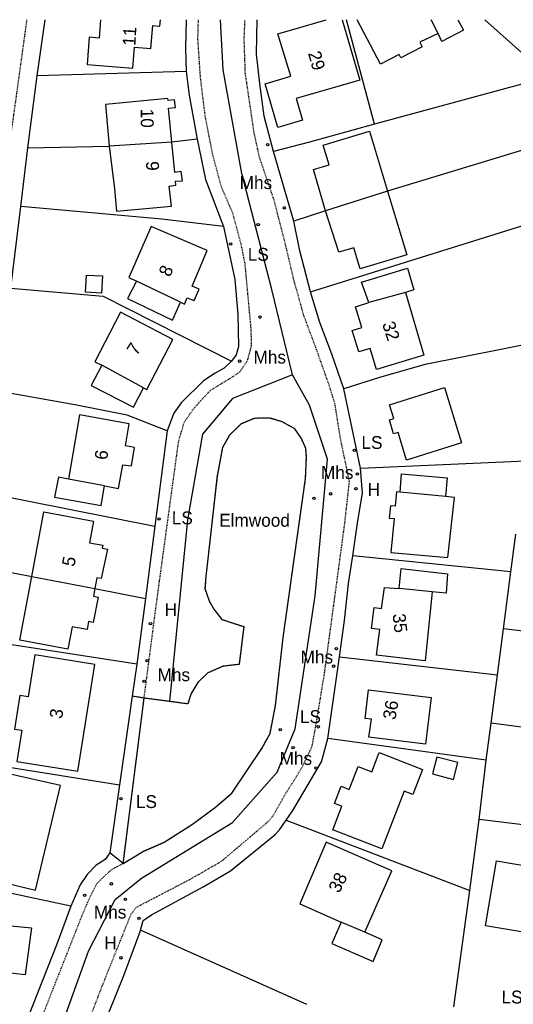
# Model space of a CAD drawing. Header units: metres. Extents: x 611948 to 1225781, y 656699 to 1316021.
# Tile 144 of 169: x 613967 to 614044, y 658690 to 658843. Entities that reach past the tile are written whole.
import ezdxf

# ---------------------------------------------------------------- set-up
doc = ezdxf.new("R2010")
doc.units = ezdxf.units.M
doc.linetypes.add('4696-13$0$PECK', pattern=[0.2, 0.1, -0.1])
for name, color, linetype in [('4696-13$0$BLD_INN_W', 253, 'Continuous'), ('4696-13$0$BLD_OTL_S', 253, 'Continuous'), ('4696-13$0$GEN_LIN_D', 253, 'Continuous'), ('4696-13$0$GEN_PCK_D', 253, '4696-13$0$PECK'), ('4696-13$0$OTHER_SYM', 253, 'Continuous'), ('4696-13$0$POLE_SYMB', 253, 'Continuous'), ('4696-13$0$ROADS', 253, 'Continuous'), ('4696-13$0$ROADS_CTR', 253, 'Continuous'), ('4696-13$0$ROADS_PCK', 253, '4696-13$0$PECK')]:
    doc.layers.add(name, color=color, linetype=linetype)
doc.styles.add('4696-13$0$STANDARD', font='txt')

# ---------------------------------------------------------------- blocks, each defined once
blk = doc.blocks.new('4696-13$0$13', base_point=(160450.170478, 242323.105036))
blk.add_circle((160450.170478, 242323.105036), 0.187958)
blk = doc.blocks.new('4696-13')
at = {"layer": '4696-13$0$BLD_INN_W', "flags": 128}
for points in [[(614032.294, 658840.967), (614031.214, 658843.115)], [(613990.878, 658824.076), (613981.139, 658823.452)], [(614024.432, 658816.464), (614014.78, 658813.414)], [(613992.207, 658799.223), (613985.384, 658802.501)], [(614027.2, 658800.74), (614021.5, 658799.159)], [(613986.486, 658785.922), (613979.973, 658789.441)], [(613980.394, 658770.694), (613974.82, 658771.706)], [(614033.464, 658769.02), (614026.405, 658769.719)], [(613969.082, 658756.623), (613978.888, 658754.732)], [(614031.384, 658754.204), (614026.245, 658754.74)], [(614020.895, 658701.338), (614017.217, 658702.897)]]:
    blk.add_lwpolyline(points, dxfattribs=at)
at = {"layer": '4696-13$0$BLD_OTL_S', "flags": 128}
for points in [[(613979.785, 658843.115), (613979.574, 658840.261), (613978.01, 658840.377), (613977.696, 658836.132), (613984.828, 658835.605), (613985.066, 658838.821), (613987.628, 658838.632), (613987.892, 658842.209), (613989.014, 658842.126), (613989.087, 658843.115)], [(614017.376, 658843.115), (614020.095, 658833.695), (614010.211, 658830.877), (614011.219, 658827.485), (614007.347, 658826.368), (614005.383, 658833.171), (614009.373, 658834.324), (614007.367, 658840.943), (614014.892, 658843.115)], [(614032.294, 658840.967), (614029.446, 658839.599), (614029.81, 658838.907), (614026.506, 658837.173), (614026.228, 658837.703), (614023.345, 658836.191), (614019.712, 658843.115)], [(614035.367, 658843.115), (614036.214, 658841.5), (614032.89, 658839.703), (614032.294, 658840.967)], [(613990.878, 658824.076), (613990.347, 658829.352), (613991.424, 658829.463), (613991.276, 658830.683), (613990.281, 658830.569), (613990.254, 658830.858), (613980.539, 658829.963), (613981.139, 658823.452)], [(614014.78, 658813.414), (614012.926, 658819.822), (614015.351, 658820.56), (614014.428, 658823.596), (614021.601, 658825.777), (614024.432, 658816.464)], [(613981.139, 658823.452), (613981.958, 658816.908), (613982.287, 658813.345), (613990.816, 658814.13), (613990.48, 658817.247), (613991.492, 658817.419), (613991.436, 658818.026), (613992.522, 658818.096), (613992.342, 658819.524), (613991.313, 658819.357), (613990.878, 658824.076)], [(613990.878, 658824.076), (613981.139, 658823.452)], [(614024.432, 658816.464), (614027.429, 658806.607), (614020.183, 658804.403), (614019.183, 658807.689), (614016.832, 658806.974), (614014.78, 658813.414)], [(614024.432, 658816.464), (614014.78, 658813.414)], [(613992.207, 658799.223), (613992.816, 658798.905), (613993.248, 658799.92), (613994.351, 658799.464), (613995.119, 658801.237), (613994.013, 658801.717), (613996.359, 658807.23), (613987.653, 658810.981), (613984.181, 658803.052), (613985.384, 658802.501)], [(613979.925, 658800.624), (613977.463, 658800.762), (613977.613, 658803.438), (613980.075, 658803.3), (613979.925, 658800.624)], [(614021.5, 658799.159), (614020.38, 658802.333), (614027.508, 658804.522), (614028.505, 658801.15), (614027.2, 658800.74)], [(613985.384, 658802.501), (613983.968, 658799.807), (613990.971, 658796.451), (613992.207, 658799.223)], [(614027.2, 658800.74), (614030.05, 658790.99), (614022.729, 658788.742), (614021.719, 658792.032), (614019.969, 658791.495), (614018.942, 658794.836), (614020.444, 658795.298), (614019.456, 658798.485), (614021.5, 658799.159)], [(613986.486, 658785.922), (613986.975, 658785.658), (613991.001, 658793.449), (613982.894, 658797.654), (613978.896, 658789.983), (613979.973, 658789.441)], [(613979.973, 658789.441), (613978.333, 658786.303), (613984.914, 658782.89), (613986.486, 658785.922)], [(614026.057, 658778.971), (614025.339, 658778.769), (614024.725, 658780.949), (614025.38, 658781.133), (614024.712, 658783.268), (614033.269, 658785.945), (614035.95, 658777.376), (614027.392, 658774.7), (614026.057, 658778.971)], [(613980.394, 658770.694), (613982.598, 658770.282), (613983.264, 658773.977), (613984.596, 658773.784), (613985.038, 658776.651), (613983.657, 658776.901), (613984.231, 658780.342), (613976.489, 658781.726), (613974.82, 658771.706)], [(614026.405, 658769.719), (614026.616, 658772.553), (614033.711, 658771.956), (614033.464, 658769.02)], [(613974.82, 658771.706), (613973.227, 658772.02), (613972.632, 658768.933), (613979.86, 658767.628), (613980.394, 658770.694)], [(614026.405, 658769.719), (614025.841, 658769.772), (614025.627, 658767.536), (614024.877, 658767.608), (614024.693, 658765.681), (614025.444, 658765.609), (614024.926, 658760.324), (614033.808, 658759.548), (614034.814, 658768.88), (614033.464, 658769.02)], [(613969.082, 658756.623), (613970.953, 658766.654), (613978.697, 658765.21), (613978.071, 658761.855), (613980.144, 658761.468), (613980.055, 658760.988), (613980.845, 658760.841), (613979.881, 658756.272), (613979.196, 658756.386), (613978.888, 658754.732)], [(614026.245, 658754.74), (614026.559, 658757.867), (614033.756, 658756.999), (614033.519, 658754), (614031.384, 658754.204)], [(613978.888, 658754.732), (613978.67, 658753.562), (613979.413, 658753.415), (613978.628, 658749.478), (613977.931, 658749.601), (613977.702, 658748.373), (613975.357, 658748.811), (613974.707, 658745.322), (613967.235, 658746.716), (613969.082, 658756.623)], [(613969.082, 658756.623), (613978.888, 658754.732)], [(614031.384, 658754.204), (614030.279, 658743.491), (614022.723, 658744.402), (614023.2, 658748.353), (614021.935, 658748.506), (614022.33, 658751.785), (614023.508, 658751.643), (614023.929, 658754.914), (614026.245, 658754.74)], [(613976.234, 658726.349), (613978.905, 658742.937), (613969.564, 658744.441), (613968.509, 658737.894), (613967.223, 658738.101), (613966.388, 658732.908), (613967.527, 658732.725), (613966.747, 658727.876), (613976.234, 658726.349)], [(614020.935, 658734.548), (614021.482, 658739.019), (614031.236, 658737.826), (614030.347, 658730.552), (614021.531, 658731.63), (614021.916, 658734.416), (614020.935, 658734.548)], [(614023.528, 658714.302), (614015.901, 658717.268), (614017.312, 658720.898), (614016.173, 658721.34), (614017.214, 658724.018), (614018.457, 658723.534), (614019.833, 658727.071), (614021.965, 658726.242), (614023.138, 658729.262), (614029.872, 658726.643), (614028.349, 658722.727), (614027.007, 658723.249), (614023.528, 658714.302)], [(614031.41, 658725.962), (614034.693, 658725.09), (614035.383, 658727.686), (614032.099, 658728.559), (614031.41, 658725.962)], [(613969.655, 658707.855), (613973.565, 658724.121), (613964.815, 658726.076), (613963.278, 658719.684), (613962.007, 658719.989), (613960.806, 658714.994), (613961.938, 658714.722), (613960.796, 658709.972), (613969.655, 658707.855)], [(614020.895, 658701.338), (614025.067, 658710.896), (614014.902, 658715.352), (614010.758, 658705.76), (614017.217, 658702.897)], [(614039.686, 658702.336), (614041.363, 658712.428), (614050.87, 658710.849), (614051.477, 658714.498), (614055.51, 658713.827), (614054.372, 658706.98), (614051.042, 658707.534), (614049.896, 658700.641), (614039.686, 658702.336)], [(613964.964, 658699.278), (613965.289, 658702.387), (613969.042, 658702.027), (613968.06, 658694.692), (613964.429, 658695.145)], [(614017.217, 658702.897), (614015.773, 658699.58), (614022.195, 658696.765), (614023.612, 658700.151), (614020.895, 658701.338)]]:
    blk.add_lwpolyline(points, dxfattribs=at)
at = {"layer": '4696-13$0$GEN_LIN_D', "flags": 128}
for points in [[(613969.921, 658834.408), (613971.147, 658843.115)], [(613993.089, 658843.115), (613992.976, 658838.71), (613993.124, 658835.091)], [(614006.667, 658822.63), (614005.252, 658828.116), (614004.553, 658833.206), (614004.046, 658837.774), (614004.124, 658843.115)], [(614022.412, 658826.896), (614018.046, 658843.115)], [(614039.553, 658843.115), (614049.513, 658834.234)], [(613968.481, 658823.225), (613969.921, 658834.408)], [(613993.124, 658835.091), (613969.921, 658834.408)], [(613993.124, 658835.091), (613993.588, 658831.393), (613994.787, 658824.54)], [(614049.513, 658834.234), (614022.412, 658826.896)], [(614022.412, 658826.896), (614012.282, 658824.09), (614006.667, 658822.63)], [(613994.787, 658824.54), (613990.878, 658824.076)], [(613994.787, 658824.54), (613996.117, 658818.293), (613998.896, 658810.986)], [(614052.398, 658824.953), (614024.432, 658816.464)], [(613967.373, 658814.095), (613968.481, 658823.225)], [(613968.481, 658823.225), (613981.139, 658823.452)], [(614009.842, 658811.803), (614006.667, 658822.63)], [(613965.805, 658801.414), (613967.373, 658814.095)], [(613998.896, 658810.986), (613989.309, 658812.113), (613967.373, 658814.095)], [(614014.78, 658813.414), (614009.842, 658811.803)], [(614012.457, 658800.818), (614050.959, 658812.835)], [(613998.896, 658810.986), (614000.694, 658802.754), (614001.122, 658797.289), (614001.248, 658792.328), (614000.898, 658791.055), (614000.167, 658790.05)], [(614012.457, 658800.818), (614010.797, 658807.198), (614009.842, 658811.803)], [(613965.805, 658801.414), (613980.17, 658800.163), (614000.167, 658790.05)], [(614017.643, 658785.772), (614015.784, 658791.17), (614013.897, 658796.071), (614012.457, 658800.818)], [(614048.321, 658793.099), (614030.292, 658789.56), (614023.197, 658787.542), (614017.643, 658785.772)], [(614000.167, 658790.05), (613999.015, 658788.984), (613997.589, 658788.203), (613995.783, 658787.03), (613992.345, 658783.604), (613991.165, 658781.976), (613990.153, 658779.235)], [(613990.153, 658779.235), (613983.899, 658781.668), (613975.79, 658783.252), (613963.811, 658785.409)], [(614020.243, 658773.461), (614017.643, 658785.772)], [(613983.318, 658712.039), (613986.48, 658713.906), (613989.689, 658715.304), (613994.111, 658718.111), (613997.67, 658720.782), (614000.201, 658722.956), (614004.851, 658729.896), (614006.143, 658732.205), (614007.001, 658736.547), (614008.192, 658747.141), (614011.676, 658771.824), (614011.808, 658775.165), (614011.709, 658776.478), (614011.02, 658778.027), (614010.006, 658779.526), (614008.056, 658780.654), (614006.084, 658781.224), (614003.658, 658781.17), (614001.585, 658780.286), (613999.865, 658778.573), (613998.738, 658776.622), (613997.897, 658772.171), (613996.167, 658756.623), (613996.028, 658754.718), (613996.661, 658752.828), (613997.424, 658751.511), (613998.671, 658749.938), (614002.059, 658748.819), (614001.333, 658742.948), (613998.834, 658742.66), (613996.454, 658741.616), (613994.916, 658740.153), (613993.863, 658738.436), (613993.348, 658736.804), (613990.516, 658737.184)], [(613990.153, 658779.235), (613988.234, 658764.431)], [(614020.243, 658773.461), (614045.947, 658774.575)], [(614019.003, 658759.832), (614019.802, 658765.249), (614020.552, 658769.574), (614020.243, 658773.461)], [(613961.775, 658769.669), (613988.234, 658764.431)], [(613988.234, 658764.431), (613986.779, 658753.212)], [(614043.595, 658757.315), (614044.387, 658763.163)], [(614016.927, 658744.13), (614017.732, 658749.756), (614018.365, 658755.502), (614019.003, 658759.832)], [(614043.595, 658757.315), (614019.003, 658759.832)], [(613960.306, 658758.315), (613969.082, 658756.623)], [(614042.462, 658748.494), (614043.595, 658757.315)], [(613978.888, 658754.732), (613986.779, 658753.212)], [(613986.779, 658753.212), (613985.41, 658742.972)], [(614041.53, 658741.348), (614042.462, 658748.494)], [(614071.891, 658744.94), (614042.462, 658748.494)], [(613985.41, 658742.972), (613958.856, 658747.102)], [(614015.121, 658731.425), (614016.927, 658744.13)], [(614016.927, 658744.13), (614041.53, 658741.348)], [(613985.41, 658742.972), (613984.699, 658738.007)], [(614040.529, 658733.841), (614041.53, 658741.348)], [(613984.699, 658738.007), (613982.719, 658724.214)], [(613983.318, 658712.039), (613986.562, 658737.714)], [(613990.516, 658737.184), (613986.562, 658737.714)], [(614039.778, 658728.055), (614040.529, 658733.841)], [(614069.6, 658729.982), (614040.529, 658733.841)], [(614008.653, 658718.741), (614009.702, 658720.254), (614014.141, 658727.823), (614015.121, 658731.425)], [(614039.778, 658728.055), (614015.121, 658731.425)], [(613956.446, 658728.445), (613982.719, 658724.214)], [(614038.665, 658718.859), (614039.778, 658728.055)], [(613982.719, 658724.214), (613981.239, 658713.656)], [(613985.994, 658701.642), (613986.418, 658703.149), (613987.718, 658704.019), (613995.764, 658708.401), (614000.022, 658710.852), (614006.873, 658716.482), (614007.633, 658717.267), (614008.653, 658718.741)], [(614008.653, 658718.741), (614037.212, 658707.833)], [(614037.212, 658707.833), (614038.665, 658718.859)], [(614065.971, 658715.519), (614038.665, 658718.859)], [(613981.239, 658713.656), (613980.514, 658712.655), (613979.106, 658711.767), (613977.676, 658710.321), (613976.604, 658708.711), (613975.158, 658705.369)], [(613975.158, 658705.369), (613954.005, 658709.896)], [(614034.76, 658689.736), (614037.212, 658707.833)], [(613975.158, 658705.369), (613972.98, 658699.501), (613964.616, 658678.356)], [(613985.994, 658701.642), (613983.356, 658694.58), (613976.22, 658676.841), (613975.165, 658674.057)], [(614011.85, 658690.117), (613985.994, 658701.642)]]:
    blk.add_lwpolyline(points, dxfattribs=at)
at = {"layer": '4696-13$0$GEN_PCK_D', "flags": 128}
for points in [[(613983.318, 658712.039), (613986.48, 658713.906), (613989.689, 658715.304), (613994.111, 658718.111), (613997.67, 658720.782), (614000.201, 658722.956), (614004.851, 658729.896), (614006.143, 658732.205), (614007.001, 658736.547), (614008.192, 658747.141), (614011.676, 658771.824), (614011.808, 658775.165), (614011.709, 658776.478), (614011.02, 658778.027), (614010.006, 658779.526), (614008.056, 658780.654), (614006.084, 658781.224), (614003.658, 658781.17), (614001.585, 658780.286), (613999.865, 658778.573), (613998.738, 658776.622), (613997.897, 658772.171), (613996.167, 658756.623), (613996.028, 658754.718), (613996.661, 658752.828), (613997.424, 658751.511), (613998.671, 658749.938), (614002.059, 658748.819), (614001.333, 658742.948), (613998.834, 658742.66), (613996.454, 658741.616), (613994.916, 658740.153), (613993.863, 658738.436), (613993.348, 658736.804), (613990.516, 658737.184)], [(613983.318, 658712.039), (613986.562, 658737.714)], [(613986.562, 658737.714), (613984.699, 658738.007)], [(613990.516, 658737.184), (613986.562, 658737.714)], [(613983.318, 658712.039), (613981.239, 658713.656)]]:
    blk.add_lwpolyline(points, dxfattribs=at)
at = {"layer": '4696-13$0$ROADS', "flags": 128}
for points in [[(613969.921, 658834.408), (613971.147, 658843.115)], [(613993.089, 658843.115), (613992.976, 658838.71), (613993.124, 658835.091)], [(614006.667, 658822.63), (614005.252, 658828.116), (614004.553, 658833.206), (614004.046, 658837.774), (614004.124, 658843.115)], [(613968.481, 658823.225), (613969.921, 658834.408)], [(613993.124, 658835.091), (613993.588, 658831.393), (613994.787, 658824.54)], [(613994.787, 658824.54), (613996.117, 658818.293), (613998.896, 658810.986)], [(613967.373, 658814.095), (613968.481, 658823.225)], [(614009.842, 658811.803), (614006.667, 658822.63)], [(613965.805, 658801.414), (613967.373, 658814.095)], [(613998.896, 658810.986), (614000.694, 658802.754), (614001.122, 658797.289), (614001.248, 658792.328), (614000.898, 658791.055), (614000.167, 658790.05)], [(614012.457, 658800.818), (614010.797, 658807.198), (614009.842, 658811.803)], [(614017.643, 658785.772), (614015.784, 658791.17), (614013.897, 658796.071), (614012.457, 658800.818)], [(614000.167, 658790.05), (613999.015, 658788.984), (613997.589, 658788.203), (613995.783, 658787.03), (613992.345, 658783.604), (613991.165, 658781.976), (613990.153, 658779.235)], [(614020.243, 658773.461), (614017.643, 658785.772)], [(613983.318, 658712.039), (613986.48, 658713.906), (613989.689, 658715.304), (613994.111, 658718.111), (613997.67, 658720.782), (614000.201, 658722.956), (614004.851, 658729.896), (614006.143, 658732.205), (614007.001, 658736.547), (614008.192, 658747.141), (614011.676, 658771.824), (614011.808, 658775.165), (614011.709, 658776.478), (614011.02, 658778.027), (614010.006, 658779.526), (614008.056, 658780.654), (614006.084, 658781.224), (614003.658, 658781.17), (614001.585, 658780.286), (613999.865, 658778.573), (613998.738, 658776.622), (613997.897, 658772.171), (613996.167, 658756.623), (613996.028, 658754.718), (613996.661, 658752.828), (613997.424, 658751.511), (613998.671, 658749.938), (614002.059, 658748.819), (614001.333, 658742.948), (613998.834, 658742.66), (613996.454, 658741.616), (613994.916, 658740.153), (613993.863, 658738.436), (613993.348, 658736.804), (613990.516, 658737.184)], [(613990.153, 658779.235), (613988.234, 658764.431)], [(614019.003, 658759.832), (614019.802, 658765.249), (614020.552, 658769.574), (614020.243, 658773.461)], [(613988.234, 658764.431), (613986.779, 658753.212)], [(614016.927, 658744.13), (614017.732, 658749.756), (614018.365, 658755.502), (614019.003, 658759.832)], [(613986.779, 658753.212), (613985.41, 658742.972)], [(614015.121, 658731.425), (614016.927, 658744.13)], [(613985.41, 658742.972), (613984.699, 658738.007)], [(613986.562, 658737.714), (613984.699, 658738.007)], [(613990.516, 658737.184), (613986.562, 658737.714)], [(614008.653, 658718.741), (614009.702, 658720.254), (614014.141, 658727.823), (614015.121, 658731.425)], [(613985.994, 658701.642), (613986.418, 658703.149), (613987.718, 658704.019), (613995.764, 658708.401), (614000.022, 658710.852), (614006.873, 658716.482), (614007.633, 658717.267), (614008.653, 658718.741)], [(613981.239, 658713.656), (613980.514, 658712.655), (613979.106, 658711.767), (613977.676, 658710.321), (613976.604, 658708.711), (613975.158, 658705.369)], [(613983.318, 658712.039), (613981.239, 658713.656)], [(613975.158, 658705.369), (613972.98, 658699.501), (613964.616, 658678.356)], [(613985.994, 658701.642), (613983.356, 658694.58), (613976.22, 658676.841), (613975.165, 658674.057)]]:
    blk.add_lwpolyline(points, dxfattribs=at)
at = {"layer": '4696-13$0$ROADS_CTR', "flags": 128}
for points in [[(614009.624, 658787.948), (614006.442, 658801.178), (614001.769, 658819.242), (613998.87, 658835.316), (613998.457, 658843.115)], [(613953.782, 658644.223), (613963.092, 658663.833), (613969.84, 658675.923), (613977.905, 658698.369), (613982.076, 658706.42), (613986.177, 658709.728), (614000.309, 658718.361), (614007.244, 658726.229), (614010.043, 658732.951), (614013.178, 658753.585), (614015.067, 658774.812), (614012.275, 658783.221), (614009.624, 658787.948)], [(614009.624, 658787.948), (614000.304, 658784.268), (613995.656, 658778.695), (613993.298, 658765.431), (613990.516, 658737.184)]]:
    blk.add_lwpolyline(points, dxfattribs=at)
at = {"layer": '4696-13$0$ROADS_PCK', "flags": 128}
for points in [[(613968.301, 658843.115), (613965.952, 658826.188), (613963.475, 658807.089), (613960.047, 658782.683), (613958.054, 658766.948), (613956.075, 658755.514), (613946.102, 658746.416), (613938.007, 658737.81), (613935.362, 658734.715), (613933.496, 658732.263), (613930.578, 658727.986), (613929.905, 658726.823), (613929.352, 658725.479), (613928.781, 658723.795), (613928.566, 658722.834), (613926.95, 658714.663), (613925.033, 658703.129), (613922.717, 658687.592), (613921.271, 658673.94), (613921.123, 658671.739), (613921.573, 658669.841), (613922.689, 658667.066), (613923.273, 658666.289), (613925.084, 658664.438), (613925.827, 658663.902), (613943.134, 658656.375), (613950.344, 658653.801), (613951.458, 658653.757), (613952.719, 658654.18), (613953.785, 658655.125), (613955.385, 658657.594), (613965.101, 658674.416), (613967.327, 658679.199), (613970.351, 658687.317), (613976.976, 658704.089), (613978.109, 658706.706), (613979.203, 658708.872), (613980.633, 658710.317), (613981.608, 658711.137), (613983.318, 658712.039)], [(614086.506, 658843.115), (614088.541, 658808.874), (614088.535, 658794.099), (614088.048, 658783.901), (614086.531, 658776.888), (614080.928, 658763.736), (614073.902, 658744.546), (614071.577, 658729.68), (614071.108, 658727.853), (614070.258, 658723.18), (614069.281, 658719.47), (614067.361, 658713.425), (614066.37, 658711.036), (614065.143, 658708.66), (614063.486, 658705.886), (614061.962, 658703.519), (614060.077, 658701.026), (614058.625, 658699.378), (614057.491, 658698.258), (614054.774, 658695.806), (614051.415, 658692.519), (614048.841, 658689.51), (614046.241, 658686.219), (614044.528, 658683.441), (614042.164, 658679.191), (614037.657, 658669.357), (614035.486, 658663.62), (614032.76, 658653.945), (614032.51, 658651.95), (614032.425, 658649.247), (614032.478, 658646.628), (614032.73, 658644.115), (614033.341, 658640.628), (614035.31, 658632.925), (614035.991, 658629.23), (614036.228, 658627.037), (614036.246, 658625.08), (614035.702, 658622.678), (614034.802, 658621.459), (614033.192, 658620.117), (614031.792, 658619.42), (614030.224, 658618.863), (614028.383, 658618.56), (614026.851, 658618.589), (614025.45, 658618.743), (614023.406, 658619.299), (614014.473, 658623.555), (613992.595, 658633.118), (613962.242, 658646.158), (613961.137, 658647.886), (613960.412, 658649.652), (613960.228, 658651.504), (613961.197, 658653.761), (613964.598, 658659.506), (613968.475, 658666.433), (613972.477, 658673.269), (613979.986, 658692.838), (613984.505, 658704.073), (613985.322, 658705.199), (613993.907, 658709.668), (613998.67, 658712.419), (614005.883, 658718.55), (614006.717, 658719.569), (614008.356, 658722.486), (614011.173, 658727.03), (614012.669, 658730.147), (614013.21, 658733), (614014.619, 658741.525), (614017.771, 658764.827), (614018.5, 658771.363), (614017.111, 658778.003), (614016.234, 658783.508), (614015.338, 658786.352), (614013.331, 658792.009), (614011.409, 658797.126), (614009.867, 658802.635), (614008.508, 658808.395), (614006.777, 658815.091), (614004.49, 658821.81), (614003.673, 658825.553), (614002.302, 658834.852), (614002.124, 658840.137), (614002.257, 658843.115)], [(613986.562, 658737.714), (613988.711, 658754.105), (613991.935, 658777.639), (613992.8, 658780.545), (613994.054, 658782.404), (613995.358, 658783.941), (613996.879, 658785.512), (614001.409, 658788.337), (614002.663, 658790.197), (614003.29, 658792.51), (614003.202, 658795.152), (614002.268, 658805.185), (614001.713, 658807.975), (614000.348, 658813.07), (613998.599, 658817.107), (613997.251, 658822.094), (613996.072, 658828.103), (613995.326, 658834.182), (613994.92, 658840.205), (613995.015, 658843.115)]]:
    blk.add_lwpolyline(points, dxfattribs=at)
at = {"layer": '4696-13$0$OTHER_SYM'}
for p in [(614005.783, 658823.71), (614008.385, 658813.879), (614004.3, 658811.272), (614004.587, 658796.903), (614001.409, 658790.059), (614019.743, 658772.519), (614015.56, 658769.451), (614019.497, 658770.256), (614012.984, 658768.735), (613987.555, 658749.284), (614016.469, 658745.399), (613987.03, 658743.517), (614016.025, 658742.675), (613986.569, 658740.312), (614007.743, 658732.817), (614009.741, 658730.008), (614013.301, 658726.867), (613981.461, 658708.858), (613977.331, 658707.072), (613983.657, 658706.43), (613985.775, 658703.5), (613982.953, 658697.359)]:
    blk.add_blockref('4696-13$0$13', p, dxfattribs=at)
at = {"layer": '4696-13$0$POLE_SYMB'}
for p in [(614000.036, 658808.264), (614019.277, 658776.22), (613988.875, 658765.544), (614013.642, 658733.254), (613982.981, 658722.077)]:
    blk.add_blockref('4696-13$0$13', p, dxfattribs=at)
at = {"layer": '4696-13$0$BLD_OTL_S', "style": '4696-13$0$STANDARD'}
for s, rotation, p in [('11', 86.60002, (613985.195, 658839.001)), ('29', -74.00002, (614012.034, 658837.913)), ('10', -89.90002, (613986.043, 658829.292)), ('9', -89.70002, (613986.872, 658821.132)), ('8', 66.10001, (613990.566, 658803.022)), ('32', -71.80001, (614023.557, 658795.853)), ('7', 57.80001, (613985.419, 658790.821)), ('6', 83.10002, (613980.817, 658774.652)), ('Elmwood', -0.1, (613998.232, 658764.352)), ('5', 78.90002, (613975.705, 658758.044)), ('35', -83.60002, (614025.207, 658750.731)), ('36', 80.40002, (614025.641, 658734.248)), ('3', 80.60002, (613973.781, 658734.409)), ('38', 63.20001, (614016.904, 658707.295))]:
    blk.add_text(s, height=2, rotation=rotation, dxfattribs=at).set_placement(p)
at = {"layer": '4696-13$0$OTHER_SYM', "style": '4696-13$0$STANDARD'}
for s, p in [('Mhs', (614001.423, 658816.814)), ('Mhs', (614003.572, 658789.692)), ('Mhs', (614014.066, 658771.767)), ('H', (614021.332, 658769.117)), ('H', (613989.729, 658750.459)), ('Mhs', (614010.901, 658743.104)), ('Mhs', (613988.65, 658740.344)), ('Mhs', (614007.637, 658727.352)), ('Mhs', (613978.743, 658703.47)), ('H', (613980.344, 658698.684))]:
    blk.add_text(s, height=2, rotation=-0.1, dxfattribs=at).set_placement(p)
at = {"layer": '4696-13$0$POLE_SYMB', "style": '4696-13$0$STANDARD'}
for p in [(614002.685, 658805.659), (614020.365, 658776.429), (613990.866, 658764.712), (614010.798, 658733.837), (613985.286, 658720.634), (614042.147, 658690.269)]:
    blk.add_text('LS', height=2, rotation=-0.1, dxfattribs=at).set_placement(p)
blk = doc.blocks.new('OS Mapping')
blk.add_blockref('4696-13', (0, 0))

msp = doc.modelspace()

# ---------------------------------------------------------------- block references
msp.add_blockref('OS Mapping', (0, 0))

doc.saveas('drawing.dxf')
